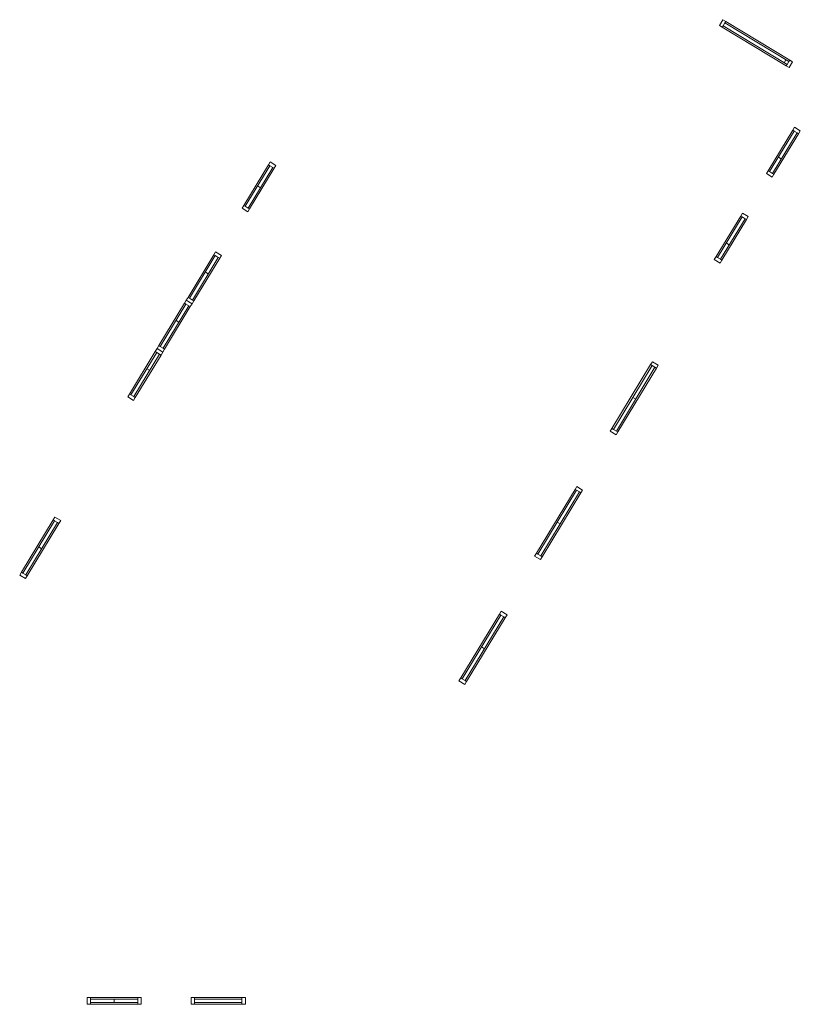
# Model space of a CAD drawing. Header units: millimetres. Extents: x 440 to 874, y 680 to 1227.
import ezdxf

# ---------------------------------------------------------------- set-up
doc = ezdxf.new("R2010")
doc.units = ezdxf.units.MM
doc.layers.add('WINDOWS', color=7, linetype='Continuous')

msp = doc.modelspace()

# ---------------------------------------------------------------- linework, layer by layer
at = {"layer": 'WINDOWS', "color": 251, "lineweight": 0, "true_color": 0x545454}
for points in [[(828.675, 1223.306333), (830.283667, 1222.332667), (830.791667, 1223.137), (831.765333, 1224.745667), (832.231, 1225.55), (830.622333, 1226.523667)], [(867.198333, 1203.282667), (866.224667, 1201.674), (865.759, 1200.869667), (867.367667, 1199.896), (869.315, 1203.113333), (867.706333, 1204.087)], [(870.204, 1164.674667), (871.812667, 1163.701), (872.617, 1163.193), (873.590667, 1164.844), (870.373333, 1166.791333), (869.399667, 1165.182667)], [(580.644, 1144.439333), (579.035333, 1145.413), (578.231, 1145.921), (579.204667, 1147.529667), (582.422, 1145.582333), (581.448333, 1143.973667)], [(857.969667, 1139.020667), (858.943333, 1140.629333), (858.139, 1141.137333), (856.530333, 1142.111), (855.726, 1142.619), (854.752333, 1141.010333)], [(563.583667, 1121.748667), (564.557333, 1123.357333), (565.361667, 1122.891667), (566.970333, 1121.875667), (567.774667, 1121.41), (566.801, 1119.801333)], [(841.290333, 1116.965), (842.899, 1115.991333), (843.703333, 1115.525667), (844.677, 1117.134333), (841.459667, 1119.081667), (840.486, 1117.473)], [(548.724667, 1095.459667), (550.375667, 1094.443667), (551.18, 1093.978), (552.153667, 1095.586667), (548.936333, 1097.534), (547.920333, 1095.925333)], [(829.056, 1091.353333), (830.072, 1092.962), (829.225333, 1093.427667), (827.616667, 1094.401333), (826.812333, 1094.909333), (825.838667, 1093.300667)], [(535.855333, 1068.747333), (536.829, 1070.356), (536.024667, 1070.821667), (534.416, 1071.795333), (533.611667, 1072.303333), (532.638, 1070.694667)], [(532.468667, 1068.578), (534.077333, 1067.604333), (534.881667, 1067.138667), (535.855333, 1068.747333), (532.638, 1070.694667), (531.664333, 1069.086)], [(519.599333, 1041.865667), (520.573, 1043.516667), (519.768667, 1043.982333), (518.16, 1044.956), (517.355667, 1045.464), (516.382, 1043.855333)], [(516.212667, 1041.738667), (517.821333, 1040.765), (518.625667, 1040.257), (519.599333, 1041.865667), (516.382, 1043.855333), (515.408333, 1042.246667)], [(791.294667, 1034.457333), (792.903333, 1033.483667), (793.75, 1032.975667), (794.723667, 1034.584333), (791.464, 1036.574), (790.490333, 1034.923)], [(503.343333, 1015.026333), (504.317, 1016.635), (503.512667, 1017.143), (501.904, 1018.116667), (501.099667, 1018.582333), (500.126, 1016.973667)], [(771.271, 995.934), (772.244667, 997.542667), (771.440333, 998.008333), (769.831667, 998.982), (769.027333, 999.49), (768.053667, 997.881333)], [(749.342333, 965.157667), (750.951, 964.184), (751.755333, 963.676), (752.729, 965.284667), (749.511667, 967.232), (748.538, 965.623333)], [(461.137, 947.166), (459.528333, 948.139667), (458.724, 948.647667), (459.697667, 950.256333), (462.915, 948.309), (461.941333, 946.700333)], [(729.276333, 926.634333), (730.25, 928.243), (729.445667, 928.708667), (727.837, 929.682333), (727.032667, 930.190333), (726.059, 928.581667)], [(440.139667, 917.998333), (441.113333, 919.607), (441.917667, 919.141333), (443.568667, 918.167667), (444.373, 917.659667), (443.399333, 916.051)], [(707.347667, 895.858), (708.956333, 894.884333), (709.760667, 894.376333), (710.734333, 895.985), (707.517, 897.932333), (706.543333, 896.323667)], [(687.324, 857.334667), (688.297667, 858.943333), (687.493333, 859.409), (685.884667, 860.382667), (685.038, 860.890667), (684.064333, 859.282)], [(479.382667, 682.455667), (479.382667, 680.550667), (479.382667, 679.619333), (477.52, 679.619333), (477.52, 683.387), (479.382667, 683.387)], [(507.661333, 679.619333), (505.756333, 679.619333), (505.756333, 680.550667), (505.756333, 682.455667), (505.756333, 683.387), (507.661333, 683.387)], [(535.305, 679.619333), (537.167667, 679.619333), (537.167667, 680.550667), (537.167667, 682.455667), (537.167667, 683.387), (535.305, 683.387)], [(563.541333, 682.455667), (563.541333, 680.550667), (563.541333, 679.619333), (565.446333, 679.619333), (565.446333, 683.387), (563.541333, 683.387)]]:
    msp.add_lwpolyline(points, close=True, dxfattribs=at)
for points in [[(867.706333, 1204.087), (832.231, 1225.55)], [(865.759, 1200.869667), (830.283667, 1222.332667)], [(866.224667, 1201.674), (830.791667, 1223.137)], [(867.198333, 1203.282667), (831.765333, 1224.745667)], [(865.589667, 1204.256333), (864.616, 1202.647667)], [(869.399667, 1165.182667), (855.726, 1142.619)], [(870.204, 1164.674667), (856.530333, 1142.111)], [(871.812667, 1163.701), (858.139, 1141.137333)], [(872.617, 1163.193), (858.943333, 1140.629333)], [(861.398667, 1150.154333), (863.007333, 1149.180667)], [(578.231, 1145.921), (564.557333, 1123.357333)], [(579.035333, 1145.413), (565.361667, 1122.891667)], [(580.644, 1144.439333), (566.970333, 1121.875667)], [(581.448333, 1143.973667), (567.774667, 1121.41)], [(573.828333, 1133.178667), (572.177333, 1134.152333)], [(840.486, 1117.473), (826.812333, 1094.909333)], [(841.290333, 1116.965), (827.616667, 1094.401333)], [(842.899, 1115.991333), (829.225333, 1093.427667)], [(843.703333, 1115.525667), (830.072, 1092.962)], [(832.527333, 1102.487), (834.136, 1101.471)], [(547.920333, 1095.925333), (533.611667, 1072.303333)], [(548.724667, 1095.459667), (534.416, 1071.795333)], [(550.375667, 1094.443667), (536.024667, 1070.821667)], [(551.18, 1093.978), (536.829, 1070.356)], [(543.221333, 1086.315667), (544.83, 1085.342)], [(531.664333, 1069.086), (517.355667, 1045.464)], [(532.468667, 1068.578), (518.16, 1044.956)], [(534.077333, 1067.604333), (519.768667, 1043.982333)], [(534.881667, 1067.138667), (520.573, 1043.516667)], [(526.965333, 1059.476333), (528.574, 1058.502667)], [(515.408333, 1042.246667), (501.099667, 1018.582333)], [(516.212667, 1041.738667), (501.904, 1018.116667)], [(517.821333, 1040.765), (503.512667, 1017.143)], [(518.625667, 1040.257), (504.317, 1016.635)], [(790.490333, 1034.923), (769.027333, 999.49)], [(791.294667, 1034.457333), (769.831667, 998.982)], [(510.667, 1032.637), (512.318, 1031.621)], [(792.903333, 1033.483667), (771.440333, 998.008333)], [(793.75, 1032.975667), (772.244667, 997.542667)], [(780.584333, 1016.719667), (782.193, 1015.746)], [(748.538, 965.623333), (727.032667, 930.190333)], [(749.342333, 965.157667), (727.837, 929.682333)], [(750.951, 964.184), (729.445667, 928.708667)], [(751.755333, 963.676), (730.25, 928.243)], [(458.724, 948.647667), (441.113333, 919.607)], [(459.528333, 948.139667), (441.917667, 919.141333)], [(461.137, 947.166), (443.568667, 918.167667)], [(461.941333, 946.700333), (444.373, 917.659667)], [(738.589667, 947.42), (740.198333, 946.446333)], [(452.331667, 932.645667), (450.723, 933.661667)], [(706.543333, 896.323667), (685.038, 860.890667)], [(707.347667, 895.858), (685.884667, 860.382667)], [(708.956333, 894.884333), (687.493333, 859.409)], [(709.760667, 894.376333), (688.297667, 858.943333)], [(696.595, 878.120333), (698.203667, 877.146667)], [(479.382667, 683.387), (505.756333, 683.387)], [(479.382667, 682.455667), (505.756333, 682.455667)], [(479.382667, 680.550667), (505.756333, 680.550667)], [(479.382667, 679.619333), (505.756333, 679.619333)], [(492.590667, 682.455667), (492.590667, 680.550667)], [(563.541333, 683.387), (537.167667, 683.387)], [(563.541333, 682.455667), (537.167667, 682.455667)], [(563.541333, 680.550667), (537.167667, 680.550667)], [(563.541333, 679.619333), (537.167667, 679.619333)]]:
    msp.add_lwpolyline(points, dxfattribs=at)

doc.saveas('drawing.dxf')
